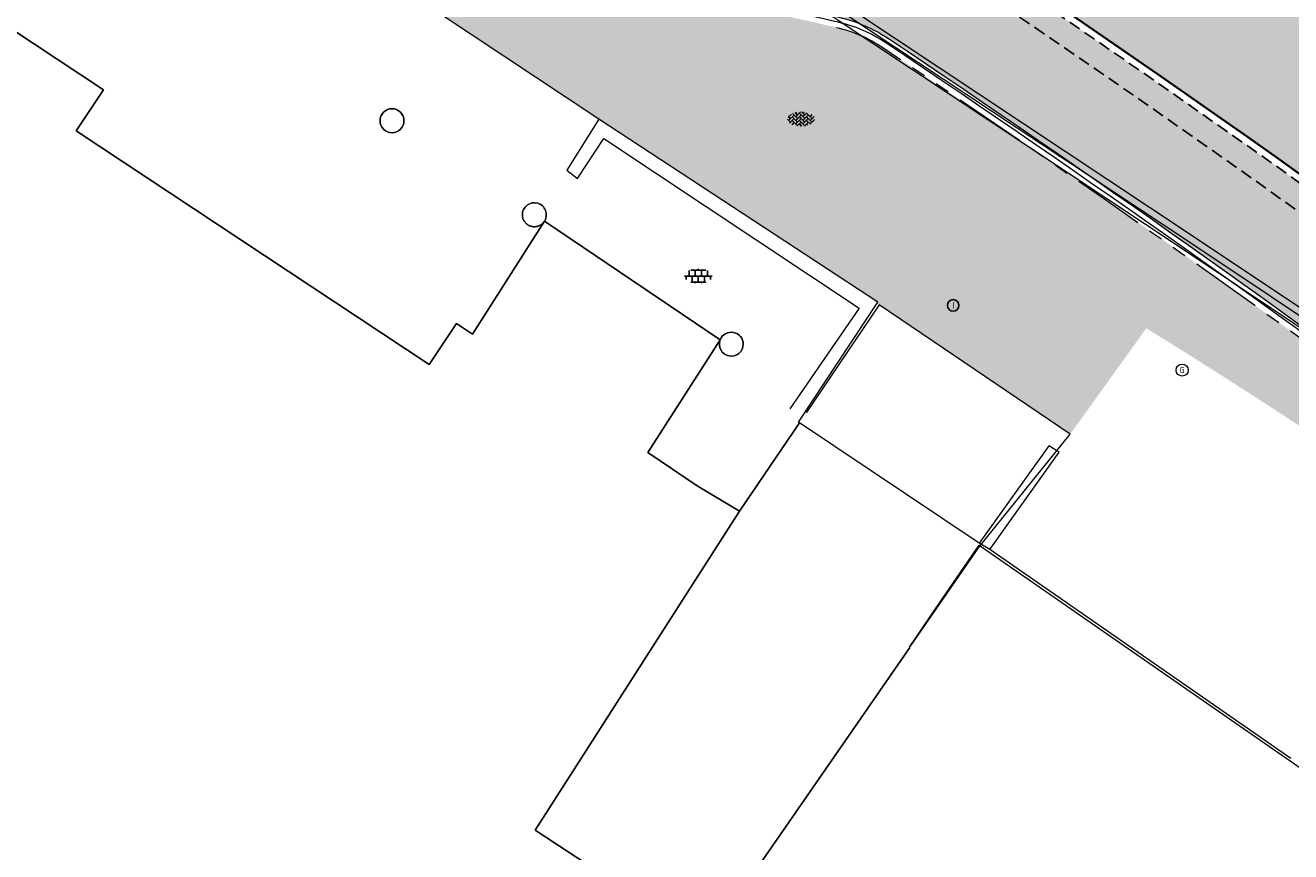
# Model space of a CAD drawing. Header units: metres. Extents: x 187916 to 189411, y 333285 to 334910.
# Tile 119 of 256: x 188313 to 188339, y 334446 to 334463. Entities that reach past the tile are written whole.
import ezdxf
from ezdxf.enums import TextEntityAlignment as Align

# ---------------------------------------------------------------- set-up
doc = ezdxf.new("R2010")
doc.units = ezdxf.units.M
for name, pattern in [('DASHED2', [0.375, 0.25, -0.125]), ('VH-TROTTOIRBAND_180-200', [20, 10, -2, 2, -2, 2, -2]), ('VW-1-1_STREEP', [2, 1, -1])]:
    doc.linetypes.add(name, pattern=pattern)
for name, color, linetype, lineweight in [('B-ME-IE-MEUBILAIR_WEGMEUBILAIR-S', 253, 'Continuous', 18), ('B-ME-IE-TERREINAFSCHEIDING_KUNSTMATIG_MUUR-G', 253, 'IE-TERREINAFSCHEIDING-KUNSTMATIG-DICHT', 18), ('B-ME-OG-BEBOUWING_HOOFDGEBOUW-G', 253, 'Continuous', 18), ('B-ME-RI-PUT_INSPECTIE-S', 253, 'Continuous', 25), ('B-ME-VH-KANTOPSLUITING_ACHTERKANTBAND-G', 253, 'Continuous', 18), ('B-ME-VH-VERHARDING_ASFALT-G', 253, 'Continuous', 18), ('B-ME-VH-VERHARDING_BETONSTRAATSTEEN-G', 253, 'Continuous', 18), ('B-ME-VH-VERHARDING_BETONSTRAATSTEEN-S', 253, 'Continuous', 25), ('B-ME-VH-VERHARDING_TEGEL-S', 253, 'Continuous', 25), ('B-WE-OG-BEBOUWING-GV', 253, 'Continuous', 15), ('B-WE-OG-TERREIN_ERF-GV', 253, 'Continuous', 15), ('N-WE-VH-GOOT_TEGEL-G', 170, 'Continuous', 35), ('N-WE-VH-KANTOPSLUITING_RIJWIELPADBAND_4-12 200-G', 94, 'VH-TROTTOIRBAND_180-200', 15), ('N-WE-VH-KANTOPSLUITING_VOORKANTBAND-G', 7, 'Continuous', 15), ('N-WE-VH-KANTVERHARDING_STREKLAAG_BSS-G', 60, 'Continuous', 18), ('N-WE-VH-VERHARDING_ASFALT_RIJWEG-A', 251, 'Continuous', 18), ('N-WE-VH-VERHARDING_BETONSTRAATSTEEN-GRIJS-A', 250, 'Continuous', 18), ('N-WE-VH-VERHARDING_BETONSTRAATSTEEN-ROOD-A', 11, 'Continuous', 18), ('N-WE-VW-MARKERING_LANGS_STREEP_11-G', 251, 'VW-1-1_STREEP', 0)]:
    doc.layers.add(name, color=color, linetype=linetype, lineweight=lineweight)
doc.layers.add('N-WE-VH-MATERIAALSCHEIDING-G', color=7, linetype='DASHED2')
doc.layers.add('N-WE-VH-VERHARDING_STRAATBAKSTEEN_DF-A', color=7, linetype='Continuous', lineweight=18, true_color=0x713a38)
doc.styles.add('NLCS-ISO', font='NLCS-ISO.ttf')
doc.linetypes.add('IE-TERREINAFSCHEIDING-KUNSTMATIG-DICHT', pattern='A,8,-1,[82,NLCS.SHX,S=0.75,R=90,X=0,Y=0],-1', length=10)

# ---------------------------------------------------------------- blocks, each defined once
blk = doc.blocks.new('SRI-PUT_INSPECTIE-SO')
blk.add_circle((0, -7.105427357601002e-14), 1.999999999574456)
at = {"style": 'NLCS-ISO'}
blk.add_text('I', height=2.5, dxfattribs=at).set_placement((-0.002795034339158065, -0.007140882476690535), align=Align.MIDDLE_CENTER)
blk = doc.blocks.new('SIE-WEG_STRAATPOT_GAS-SO')
blk.add_circle((0, 0), 0.4)
at = {"style": 'NLCS-ISO'}
blk.add_text('G', height=0.4, dxfattribs=at).set_placement((-0.1780800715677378, -0.1884877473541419))
blk = doc.blocks.new('SVH-TEGEL_300X300_DUN_LINT_KL-SO')
for p, q in [((-2.25, 1.355676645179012), (-2.25, -6.969183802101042e-16)), ((-1.900843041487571, 1.499999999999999), (1.90084304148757, 1.499999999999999)), ((-1.5, 1.624087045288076), (-1.5, 1.499999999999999)), ((-0.7499999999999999, 1.5), (-0.7500000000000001, 1.377682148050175e-16)), ((3.325515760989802e-16, 1.810386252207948), (2.755364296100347e-16, 1.499999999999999)), ((0, 0), (-2.755364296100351e-16, -1.500000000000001)), ((0.7500000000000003, 1.499999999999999), (0.7500000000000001, -1.247991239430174e-15)), ((1.5, 1.624087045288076), (1.5, 1.499999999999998)), ((2.25, 1.355676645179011), (2.25, -4.133046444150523e-16)), ((-3.39489953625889, -4.866106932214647e-16), (3.39489953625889, -1.733835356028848e-15)), ((-3, -3.055132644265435e-15), (-3.000000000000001, -0.8474312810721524)), ((-1.900843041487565, -1.500000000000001), (1.900843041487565, -1.500000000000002)), ((-1.5, -8.346865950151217e-16), (-1.5, -1.500000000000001)), ((-0.7500000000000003, -1.499999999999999), (-0.7500000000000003, -1.765655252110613)), ((0.7499999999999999, -1.500000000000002), (0.7499999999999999, -1.765655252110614)), ((1.5, -2.495982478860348e-15), (1.5, -1.500000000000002)), ((2.999999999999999, -2.495982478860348e-15), (2.999999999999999, -0.8474312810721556))]:
    blk.add_line(p, q)
blk = doc.blocks.new('SVH-BSS_KEIFORMAAT_KEPER-SO')
at = {"ltscale": 0.1}
for p, q in [((-5.336050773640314, 0.881278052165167), (-4.454772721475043, -7.582823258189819e-14)), ((-5.197234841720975, 0.7424621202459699), (-4.025666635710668, 1.914030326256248)), ((-5.197234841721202, -0.7424621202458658), (-2.969848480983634, 1.48492424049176)), ((-4.812064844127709, -1.842216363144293), (-2.969848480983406, 3.785860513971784e-14)), ((-4.564991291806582, 1.595142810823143), (-4.454772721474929, 1.484924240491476)), ((-3.712310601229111, 0.7424621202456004), (-1.484924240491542, -1.484924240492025)), ((-3.597206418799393, 2.112282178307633), (-1.484924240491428, -2.747801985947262e-13)), ((-2.477046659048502, 2.477046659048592), (-1.484924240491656, 1.484924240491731)), ((-2.227386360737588, 0.7424621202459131), (-0.2128896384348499, 2.756958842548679)), ((-2.227386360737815, 2.227386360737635), (-1.846044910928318, 2.608727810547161)), ((-2.227386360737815, -0.7424621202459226), (-2.463584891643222e-13, 1.484924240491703)), ((-2.227386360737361, -2.227386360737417), (2.083888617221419e-13, 2.083888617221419e-13)), ((-0.7424621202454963, 2.227386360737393), (1.484924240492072, -2.321476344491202e-13)), ((-0.7424621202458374, 0.7424621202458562), (1.484924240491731, -1.48492424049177)), ((0.2160084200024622, 2.753840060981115), (1.484924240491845, 1.484924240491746)), ((0.742462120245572, 2.227386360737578), (1.196639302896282, 2.681563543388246)), ((0.7424621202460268, 0.7424621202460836), (2.445993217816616, 2.445993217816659)), ((0.7424621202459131, -0.7424621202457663), (2.969848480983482, 1.48492424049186)), ((0.7424621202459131, -2.227386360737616), (2.969848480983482, 9.43689570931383e-15)), ((2.227386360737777, 2.22738636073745), (4.454772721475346, -1.753042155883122e-13)), ((2.227386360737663, 0.7424621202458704), (4.454772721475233, -1.484924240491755)), ((3.7123106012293, 0.7424621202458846), (4.50164561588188, 1.531797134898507)), ((3.7123106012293, -0.7424621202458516), (5.246882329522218, 0.7921096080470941)), ((4.221158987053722, 1.718537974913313), (4.45477272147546, 1.484924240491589)), ((5.197234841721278, 0.7424621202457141), (5.392160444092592, 0.5475365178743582)), ((-5.734817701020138, -0.2048792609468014), (-4.454772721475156, -1.484924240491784)), ((-3.894231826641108, -2.40930758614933), (-2.969848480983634, -1.484924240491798)), ((-3.712310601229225, -0.742462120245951), (-1.484924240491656, -2.969848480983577)), ((-3.712310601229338, -2.227386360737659), (-3.270758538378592, -2.668938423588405)), ((-1.594092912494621, -3.079017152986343), (9.470202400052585e-14, -1.484924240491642)), ((-0.74246212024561, -0.74246212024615), (1.484924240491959, -2.969848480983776)), ((-0.7424621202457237, -2.227386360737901), (0.2141389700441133, -3.18398745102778)), ((-0.2171522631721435, -3.18700074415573), (9.470202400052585e-14, -2.969848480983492)), ((1.364972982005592, -3.089799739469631), (2.969848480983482, -1.484924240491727)), ((2.227386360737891, -0.7424621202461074), (3.843627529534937, -2.358703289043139)), ((2.22738636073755, -2.227386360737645), (2.78091825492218, -2.780918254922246)), ((3.712310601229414, -2.227386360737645), (5.574234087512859, -0.3654628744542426)), ((5.197234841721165, -0.7424621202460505), (5.40549668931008, -0.950723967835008))]:
    blk.add_line(p, q, dxfattribs=at)
at = {"style": 'NLCS-ISO'}
blk.add_attdef('FORMAAT', text='', height=1.8, dxfattribs=at).set_placement((-5.834817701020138, -0.2150483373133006), align=Align.MIDDLE_RIGHT)
blk.add_attdef('KLEUR', text='', height=1.8, dxfattribs=at).set_placement((5.824648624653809, -0.2150483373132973), align=Align.MIDDLE_LEFT)
at = {"style": 'NLCS-ISO', "flags": 1}
blk.add_attdef('FUNCTIE', text='', height=1.8, dxfattribs=at).set_placement((0.1159930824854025, -3.584775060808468), align=Align.MIDDLE_CENTER)
blk = doc.blocks.new('DTM')
at = {"layer": 'B-ME-IE-TERREINAFSCHEIDING_KUNSTMATIG_MUUR-G', "ltscale": 0.2, "flags": 128}
for points in [[(188324.764, 334461.27), (188324.0929999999, 334460.2050000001)], [(188330.574, 334457.4529999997), (188324.7639999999, 334461.27)], [(188324.3199999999, 334460.0340000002), (188324.866, 334460.868)], [(188324.866, 334460.868), (188330.1859999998, 334457.3330000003)], [(188324.0929999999, 334460.2050000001), (188324.3199999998, 334460.034)], [(188330.1859999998, 334457.3330000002), (188328.7450000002, 334455.2310000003)], [(188328.92, 334454.9529999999), (188330.5740000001, 334457.453)], [(188334.1409999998, 334454.46), (188332.6899999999, 334452.432)], [(188332.9130000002, 334452.3020000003), (188334.3560000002, 334454.3320000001)], [(188334.3560000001, 334454.3319999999), (188334.1409999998, 334454.46)], [(188332.9130000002, 334452.3020000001), (188332.6899999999, 334452.432)]]:
    blk.add_lwpolyline(points, dxfattribs=at)
at = {"layer": 'B-ME-OG-BEBOUWING_HOOFDGEBOUW-G', "ltscale": 0.2, "flags": 128}
blk.add_lwpolyline([(188331.2340000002, 334450.2620000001), (188331.9130000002, 334451.2579999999), (188332.6875720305, 334452.3890512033), (188339.4180000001, 334447.719)], dxfattribs=at)
at = {"layer": 'B-ME-VH-KANTOPSLUITING_ACHTERKANTBAND-G', "ltscale": 0.2, "flags": 128}
blk.add_lwpolyline([(188365.5469999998, 334434.6830000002), (188362.162, 334438.344), (188358.5249999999, 334441.9240000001), (188354.8799999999, 334445.2239999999), (188351.108, 334448.4199999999), (188347.2519999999, 334451.4750000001), (188343.8790000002, 334453.9109999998), (188336.9369999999, 334458.5529999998), (188327.2310000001, 334465.0079999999), (188326.8799999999, 334465.0989999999), (188326.5600000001, 334465.085), (188323.79, 334464.4909999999), (188323.321, 334464.4810000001), (188322.8569999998, 334464.6499999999), (188322.2379999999, 334465.0559999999), (188322.0970000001, 334464.875), (188315.9109999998, 334468.9810000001), (188307.4819999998, 334474.5529999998), (188299.1310000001, 334480.128), (188292.6919999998, 334484.406), (188292.7859999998, 334484.5929999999), (188289.608, 334489.1060000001), (188288.102, 334490.4870000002), (188285.804, 334491.4010000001)], dxfattribs=at)
at = {"layer": 'B-ME-VH-VERHARDING_ASFALT-G', "ltscale": 0.2, "flags": 128}
blk.add_lwpolyline([(188365.8310000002, 334434.9040000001), (188362.4240000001, 334438.5660000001), (188358.7820000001, 334442.1919999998), (188355.122, 334445.5129999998), (188351.3709999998, 334448.6919999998), (188347.4890000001, 334451.7459999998), (188344.0750000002, 334454.2029999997), (188337.1290000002, 334458.8369999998), (188327.4070000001, 334465.2999999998), (188317.952, 334471.5660000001), (188309.423, 334477.2089999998), (188300.8539999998, 334482.8829999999), (188294.4679999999, 334487.122), (188288.5869999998, 334490.9939999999), (188288.3840000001, 334490.7209999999), (188285.8999999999, 334491.7480000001), (188283.2439999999, 334491.7769999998), (188280.46, 334490.5949999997), (188278.2579999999, 334488.068), (188277.4100000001, 334486.8220000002), (188269.0490000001, 334474.3229999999), (188266.6150000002, 334470.9390000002)], dxfattribs=at)
at = {"layer": 'B-ME-VH-VERHARDING_BETONSTRAATSTEEN-G', "ltscale": 0.2, "flags": 128}
for points in [[(188365.6949999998, 334434.801), (188362.3050000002, 334438.4699999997), (188358.6469999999, 334442.0899999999), (188355.0150000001, 334445.3939999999), (188351.2570000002, 334448.5410000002), (188347.3930000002, 334451.6320000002), (188343.98, 334454.0830000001), (188337.037, 334458.7239999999), (188327.3319999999, 334465.162), (188326.9160000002, 334465.3119999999), (188326.486, 334465.2919999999), (188323.7170000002, 334464.719), (188323.3790000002, 334464.679), (188322.9739999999, 334464.8339999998), (188322.3220000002, 334465.2439999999), (188316.3480000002, 334469.213), (188307.7429999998, 334474.9180000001), (188299.352, 334480.497), (188292.9279999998, 334484.767), (188289.7919999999, 334489.236), (188288.2349999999, 334490.6400000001), (188285.8650000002, 334491.6179999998)], [(188324.764, 334461.27), (188318.8049999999, 334465.229)], [(188332.6899999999, 334452.432), (188328.9199999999, 334454.9529999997)], [(188339.179, 334447.9419999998), (188332.9130000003, 334452.3020000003)]]:
    blk.add_lwpolyline(points, dxfattribs=at)
at = {"layer": 'B-WE-OG-BEBOUWING-GV', "ltscale": 0.2, "flags": 128}
for points in [[(188303.258, 334412.309), (188321.976, 334439.277), (188323.074, 334438.622), (188326.99, 334444.115), (188323.435, 334446.45), (188327.697, 334453.099), (188326.811, 334453.628), (188325.786, 334454.324), (188327.291, 334456.672), (188323.629, 334459.143), (188322.13, 334456.792), (188321.796, 334457.013), (188321.228, 334456.154), (188313.874, 334461.024), (188314.443, 334461.883), (188291.53, 334477.055), (188291.684, 334477.298), (188290.785, 334477.897), (188290.74, 334477.927), (188290.624, 334478.005), (188285.865, 334481.179), (188285.643, 334480.848), (188285.569, 334480.737), (188285.5645937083, 334480.7304109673)], [(188323.169, 334459.278), (188323.169, 334459.268), (188323.17, 334459.258), (188323.171, 334459.248), (188323.172, 334459.238), (188323.174, 334459.228), (188323.176, 334459.218), (188323.179, 334459.209), (188323.182, 334459.199), (188323.185, 334459.189), (188323.189, 334459.18), (188323.193, 334459.171), (188323.198, 334459.162)], [(188323.208, 334459.145), (188323.213, 334459.136), (188323.219, 334459.128), (188323.225, 334459.12), (188323.232, 334459.112), (188323.239, 334459.105), (188323.246, 334459.098), (188323.253, 334459.091), (188323.261, 334459.085), (188323.269, 334459.078), (188323.277, 334459.072), (188323.285, 334459.067), (188323.294, 334459.062), (188323.302, 334459.057), (188323.311, 334459.052), (188323.321, 334459.048), (188323.33, 334459.044), (188323.339, 334459.041), (188323.349, 334459.038), (188323.359, 334459.035), (188323.368, 334459.033), (188323.378, 334459.031), (188323.388, 334459.03), (188323.398, 334459.029), (188323.408, 334459.028), (188323.418, 334459.028), (188323.428, 334459.028), (188323.438, 334459.029), (188323.448, 334459.03), (188323.458, 334459.031), (188323.468, 334459.033), (188323.478, 334459.035), (188323.488, 334459.038), (188323.497, 334459.041), (188323.507, 334459.044), (188323.516, 334459.048), (188323.525, 334459.052), (188323.534, 334459.056), (188323.543, 334459.061), (188323.552, 334459.066), (188323.56, 334459.072), (188323.568, 334459.077), (188323.576, 334459.084), (188323.584, 334459.09), (188323.591, 334459.097), (188323.598, 334459.104), (188323.605, 334459.111), (188323.612, 334459.119), (188323.618, 334459.127), (188323.629, 334459.143)], [(188323.629, 334459.143), (188323.63, 334459.144)], [(188331.2410099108, 334450.2571500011), (188329.853, 334448.251), (188326.99, 334444.115), (188323.074, 334438.622), (188322.202, 334437.162), (188334.18, 334428.69), (188336.613, 334432.222), (188347.523, 334424.667), (188346.436, 334423.168), (188348.385, 334421.819), (188348.565, 334422.079), (188352.668, 334419.222), (188353.571, 334420.519), (188354.176, 334421.388), (188355.925, 334420.172), (188361.889, 334428.74), (188356.181, 334432.796), (188357.688, 334434.977), (188352.266, 334438.759), (188353.386, 334440.34), (188351.386, 334441.742)]]:
    blk.add_lwpolyline(points, dxfattribs=at)
for points in [[(188320.453, 334461.488, 0.1988666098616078), (188320.276, 334461.415)], [(188320.63, 334461.415, 0.1988666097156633), (188320.453, 334461.488)], [(188320.276, 334461.415, 0.1988666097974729), (188320.203, 334461.238)], [(188320.203, 334461.238, 0.1988666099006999), (188320.276, 334461.061)], [(188320.703, 334461.238, 0.198866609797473), (188320.63, 334461.415)], [(188320.63, 334461.061, 0.1988666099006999), (188320.703, 334461.238)], [(188320.276, 334461.061, 0.1988666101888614), (188320.453, 334460.988)], [(188320.453, 334460.988, 0.198866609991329), (188320.63, 334461.061)], [(188323.269, 334459.478, 0.2400000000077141), (188323.169, 334459.278)], [(188323.489, 334459.518, 0.2368012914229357), (188323.269, 334459.478)], [(188323.653, 334459.366, 0.2340814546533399), (188323.489, 334459.518)], [(188323.63, 334459.144, 0.2389749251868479), (188323.653, 334459.366)], [(188323.198, 334459.162, 0.1131171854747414), (188323.208, 334459.145)], [(188327.403, 334456.798, 0.1763553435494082), (188327.291, 334456.672)], [(188327.57, 334456.824, 0.1682501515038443), (188327.403, 334456.798)], [(188327.715, 334456.738, 0.1780381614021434), (188327.57, 334456.824)], [(188327.773, 334456.579, 0.1736505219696), (188327.715, 334456.738)], [(188327.291, 334456.672, 0.2206948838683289), (188327.304, 334456.459)], [(188327.304, 334456.459, 0.2257961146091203), (188327.476, 334456.334)], [(188327.682, 334456.387, 0.223192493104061), (188327.773, 334456.579)], [(188327.476, 334456.334, 0.2280473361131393), (188327.682, 334456.387)]]:
    blk.add_lwpolyline(points, format="xyb", dxfattribs=at)
at = {"layer": 'B-WE-OG-TERREIN_ERF-GV', "ltscale": 0.2, "flags": 128}
for points in [[(188293.1892655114, 334481.7251247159), (188290.624, 334478.005), (188290.74, 334477.927), (188290.785, 334477.897), (188291.684, 334477.298), (188291.53, 334477.055), (188314.443, 334461.883), (188313.874, 334461.024), (188321.228, 334456.154), (188321.796, 334457.013), (188322.13, 334456.792), (188323.629, 334459.143), (188327.291, 334456.672), (188325.786, 334454.324), (188326.811, 334453.628), (188327.697, 334453.099), (188328.9414141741, 334454.9386803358)], [(188323.198, 334459.162), (188323.193, 334459.171), (188323.189, 334459.18), (188323.185, 334459.189), (188323.182, 334459.199), (188323.179, 334459.209), (188323.176, 334459.218), (188323.174, 334459.228), (188323.172, 334459.238), (188323.171, 334459.248), (188323.17, 334459.258), (188323.169, 334459.268), (188323.169, 334459.278)], [(188323.629, 334459.143), (188323.618, 334459.127), (188323.612, 334459.119), (188323.605, 334459.111), (188323.598, 334459.104), (188323.591, 334459.097), (188323.584, 334459.09), (188323.576, 334459.084), (188323.568, 334459.077), (188323.56, 334459.072), (188323.552, 334459.066), (188323.543, 334459.061), (188323.534, 334459.056), (188323.525, 334459.052), (188323.516, 334459.048), (188323.507, 334459.044), (188323.497, 334459.041), (188323.488, 334459.038), (188323.478, 334459.035), (188323.468, 334459.033), (188323.458, 334459.031), (188323.448, 334459.03), (188323.438, 334459.029), (188323.428, 334459.028), (188323.418, 334459.028), (188323.408, 334459.028), (188323.398, 334459.029), (188323.388, 334459.03), (188323.378, 334459.031), (188323.368, 334459.033), (188323.359, 334459.035), (188323.349, 334459.038), (188323.339, 334459.041), (188323.33, 334459.044), (188323.321, 334459.048), (188323.311, 334459.052), (188323.302, 334459.057), (188323.294, 334459.062), (188323.285, 334459.067), (188323.277, 334459.072), (188323.269, 334459.078), (188323.261, 334459.085), (188323.253, 334459.091), (188323.246, 334459.098), (188323.239, 334459.105), (188323.232, 334459.112), (188323.225, 334459.12), (188323.219, 334459.128), (188323.213, 334459.136), (188323.208, 334459.145)], [(188323.63, 334459.144), (188323.629, 334459.143)], [(188331.2582977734, 334450.2821368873), (188332.698, 334452.363), (188334.582, 334454.702), (188330.607, 334457.401), (188329.0845074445, 334455.1502223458)], [(188328.9414141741, 334454.9386803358), (188327.697, 334453.099), (188323.435, 334446.45), (188326.99, 334444.115), (188329.853, 334448.251), (188331.2410099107, 334450.257150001)]]:
    blk.add_lwpolyline(points, dxfattribs=at)
for points in [[(188320.276, 334461.415, -0.1988666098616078), (188320.453, 334461.488)], [(188320.453, 334461.488, -0.1988666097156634), (188320.63, 334461.415)], [(188320.203, 334461.238, -0.198866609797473), (188320.276, 334461.415)], [(188320.276, 334461.061, -0.1988666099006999), (188320.203, 334461.238)], [(188320.63, 334461.415, -0.1988666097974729), (188320.703, 334461.238)], [(188320.703, 334461.238, -0.1988666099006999), (188320.63, 334461.061)], [(188320.453, 334460.988, -0.1988666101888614), (188320.276, 334461.061)], [(188320.63, 334461.061, -0.198866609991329), (188320.453, 334460.988)], [(188323.169, 334459.278, -0.2400000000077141), (188323.269, 334459.478)], [(188323.269, 334459.478, -0.2368012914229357), (188323.489, 334459.518)], [(188323.489, 334459.518, -0.2340814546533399), (188323.653, 334459.366)], [(188323.653, 334459.366, -0.2389749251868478), (188323.63, 334459.144)], [(188323.208, 334459.145, -0.1131171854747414), (188323.198, 334459.162)], [(188327.291, 334456.672, -0.1763553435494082), (188327.403, 334456.798)], [(188327.403, 334456.798, -0.1682501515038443), (188327.57, 334456.824)], [(188327.57, 334456.824, -0.1780381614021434), (188327.715, 334456.738)], [(188327.715, 334456.738, -0.1736505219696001), (188327.773, 334456.579)], [(188327.304, 334456.459, -0.220694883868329), (188327.291, 334456.672)], [(188327.476, 334456.334, -0.2257961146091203), (188327.304, 334456.459)], [(188327.773, 334456.579, -0.2231924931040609), (188327.682, 334456.387)], [(188327.682, 334456.387, -0.2280473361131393), (188327.476, 334456.334)]]:
    blk.add_lwpolyline(points, format="xyb", dxfattribs=at)
at = {"layer": 'B-ME-IE-MEUBILAIR_WEGMEUBILAIR-S', "xscale": 0.3125, "yscale": 0.3125, "zscale": 0.3125}
blk.add_blockref('SIE-WEG_STRAATPOT_GAS-SO', (188336.918, 334456.039), dxfattribs=at)
at = {"layer": 'B-ME-RI-PUT_INSPECTIE-S', "xscale": 0.06, "yscale": 0.06, "zscale": 0.06250000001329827}
blk.add_blockref('SRI-PUT_INSPECTIE-SO', (188332.147, 334457.389), dxfattribs=at)
at = {"layer": 'B-ME-VH-VERHARDING_BETONSTRAATSTEEN-S', "xscale": 0.05, "yscale": 0.05, "zscale": 0.05}
blk.add_blockref('SVH-BSS_KEIFORMAAT_KEPER-SO', (188328.978, 334461.282), dxfattribs=at)
at = {"layer": 'B-ME-VH-VERHARDING_TEGEL-S', "xscale": 0.084, "yscale": 0.084, "zscale": 0.084}
blk.add_blockref('SVH-TEGEL_300X300_DUN_LINT_KL-SO', (188326.836, 334457.999), dxfattribs=at)
blk = doc.blocks.new('ontwerp Wilhelmina- & Engelenkampstraat')
at = {"layer": 'N-WE-VH-VERHARDING_ASFALT_RIJWEG-A', "transparency": 33554610}
h = blk.add_hatch(color=256, dxfattribs=at)
h.dxf.hatch_style = 1
edge = h.paths.add_edge_path()
edge.add_line((188163.8208333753, 334580.6406240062), (188159.2952212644, 334575.7984076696))
edge.add_line((188159.2952212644, 334575.7984076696), (188174.5957356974, 334565.9704214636))
edge.add_line((188174.5957356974, 334565.9704214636), (188208.8839609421, 334543.8760752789))
edge.add_arc((188265.1432202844, 334630.8183515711), 103.5570551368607, 237.0935993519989, 239.2286548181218)
edge.add_arc((189667.3076695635, 336961.7811804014), 2823.749582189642, 238.9808935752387, 239.4819934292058)
edge.add_line((188233.3818636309, 334529.2067239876), (188237.2558465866, 334526.9002472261))
edge.add_arc((188172.8948845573, 334415.8189779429), 128.3798341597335, 56.614742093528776, 59.911814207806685, ccw=False)
edge.add_arc((188228.9109722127, 334498.8883011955), 28.21409776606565, 55.4845922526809, 58.773180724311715, ccw=False)
edge.add_line((188244.8978654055, 334522.1359797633), (188270.2099100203, 334505.7794106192))
edge.add_arc((188264.7010883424, 334497.2544241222), 10.15000054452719, 13.737900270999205, 57.129572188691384, ccw=False)
edge.add_line((188274.5607201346, 334499.6648539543), (188285.3916733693, 334492.8307818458))
edge.add_arc((188287.0274187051, 334482.813442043), 10.15001278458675, 56.479027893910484, 99.27405743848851, ccw=False)
edge.add_line((188292.6326838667, 334491.2753426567), (188328.2332900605, 334467.6895627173))
edge.add_arc((188166.0016867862, 334216.8707131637), 298.7125514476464, 47.8039201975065, 57.10489379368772, ccw=False)
edge.add_arc((188346.5713980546, 334415.6696875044), 30.15000000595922, 31.86626050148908, 48.27499196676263, ccw=False)
edge.add_arc((188363.5941228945, 334425.9773084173), 10.25375049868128, 32.663466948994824, 33.16756871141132, ccw=False)
edge.add_arc((188363.7680247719, 334425.9005759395), 10.15000001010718, 9.405490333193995, 33.55795590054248, ccw=False)
edge.add_arc((188373.1107148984, 334427.4481680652), 0.680000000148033, -65.24652159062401, 9.405490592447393, ccw=False)
edge.add_line((188373.39544101, 334426.8306479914), (188373.3535042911, 334426.8064665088))
edge.add_line((188373.3535042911, 334426.8064665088), (188373.0122377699, 334426.6096859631))
edge.add_arc((188366.2889411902, 334422.7187079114), 7.76803881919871, 0.9923180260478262, 30.05928364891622, ccw=False)
edge.add_line((188374.0558150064, 334422.853237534), (188385.6760825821, 334436.9428109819))
edge.add_arc((188384.9421657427, 334443.9042308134), 6.99999999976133, 238.676415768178, 276.0182515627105, ccw=False)
edge.add_line((188381.3030702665, 334437.9245164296), (188374.3090535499, 334441.7971089))
edge.add_line((188374.3090535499, 334441.7971089), (188374.1759859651, 334441.5785117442))
edge.add_arc((188373.7240602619, 334441.8357337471), 0.5199999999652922, 236.9865645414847, 330.35281892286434, ccw=False)
edge.add_arc((188428.1308333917, 334525.1050683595), 99.98797832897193, 235.55122826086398, 236.8408409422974, ccw=False)
edge.add_arc((188411.6700745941, 334501.8726051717), 71.51970141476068, 233.64609065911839, 235.89746209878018, ccw=False)
edge.add_arc((188411.670100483, 334501.8726410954), 71.51974569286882, 233.2495609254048, 233.64609101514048, ccw=False)
edge.add_arc((188457.7549952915, 334568.1260296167), 152.2034652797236, 230.5042180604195, 234.2720138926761, ccw=False)
edge.add_arc((188166.9569656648, 334218.1136175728), 302.8501405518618, 50.16648870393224, 50.26164584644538)
edge.add_arc((188166.9570554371, 334218.113725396), 302.8500002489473, 50.26164586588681, 51.22502147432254)
edge.add_arc((188166.9539407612, 334218.1098417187), 302.854978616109, 51.22502222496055, 51.3192961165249)
edge.add_arc((188167.7827901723, 334219.1716967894), 301.508037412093, 51.31614081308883, 52.74067650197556)
edge.add_arc((188166.9798580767, 334218.1437757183), 302.8122778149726, 52.73751119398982, 52.83170123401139)
edge.add_arc((188166.9570555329, 334218.113725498), 302.8500001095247, 52.83169831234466, 54.43051335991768)
edge.add_arc((188166.9767697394, 334218.1413522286), 302.8160606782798, 54.43050684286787, 54.52539666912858)
edge.add_arc((188160.6555547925, 334209.0669401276), 313.8745045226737, 54.54701659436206, 57.10245107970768)
edge.add_line((188331.1328921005, 334472.609502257), (188320.0936543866, 334479.922007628))
edge.add_arc((188323.4852573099, 334485.0441346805), 6.143220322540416, 221.5045135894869, 236.48957065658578, ccw=False)
edge.add_arc((188319.5511004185, 334481.5629375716), 0.8899999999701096, 137.6692106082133, 221.5046791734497, ccw=False)
edge.add_line((188318.8931507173, 334482.1622723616), (188319.2594146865, 334482.6371719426))
edge.add_line((188319.2594146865, 334482.6371719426), (188319.2912123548, 334482.6784009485))
edge.add_arc((188340.6890844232, 334510.7641414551), 35.30832407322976, 218.5773896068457, 232.6970680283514, ccw=False)
edge.add_arc((188279.0883320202, 334513.8429033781), 42.25714136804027, 321.20296164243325, 323.56659149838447, ccw=False)
edge.add_arc((188310.4726214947, 334488.8679822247), 2.15802668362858, 242.7824537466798, 315.8976350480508, ccw=False)
edge.add_line((188309.4856042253, 334486.9489001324), (188295.3438852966, 334496.3165348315))
edge.add_line((188295.3438852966, 334496.3165348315), (188286.6449701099, 334501.9456440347))
edge.add_line((188286.6449701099, 334501.9456440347), (188245.2759046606, 334528.678213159))
edge.add_arc((188189.2378963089, 334441.9585258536), 103.2500002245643, 57.12957376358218, 59.23144345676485)
edge.add_line((188242.0576432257, 334530.6751358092), (188236.73552821, 334533.8437957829))
edge.add_arc((182886.7756591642, 325560.3118348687), 10447.31288197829, 59.19688513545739, 59.33512800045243)
edge.add_line((188215.0687000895, 334546.7260098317), (188212.1448451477, 334548.5376449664))
edge.add_line((188212.1448451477, 334548.5376449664), (188202.8877957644, 334554.5207101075))
edge.add_line((188202.8877957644, 334554.5207101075), (188173.134058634, 334573.6931625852))
edge.add_line((188173.134058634, 334573.6931625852), (188171.667712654, 334574.6976989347))
edge.add_arc((188421.3357456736, 334919.3221964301), 425.5586575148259, 233.19857496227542, 234.07802403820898, ccw=False)
edge.add_line((188166.4075921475, 334578.5703695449), (188163.8279358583, 334580.6347157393))
edge.add_line((188163.8279358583, 334580.6347157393), (188163.8208333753, 334580.6406240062))
at = {"layer": 'N-WE-VH-VERHARDING_BETONSTRAATSTEEN-GRIJS-A', "transparency": 33554610}
h = blk.add_hatch(dxfattribs=at)
h.set_pattern_fill('AVH-BSS_KEIFORMAAT_HALFST', color=256, angle=233.4, pattern_type=2)
h.set_pattern_definition([(233.4, (188343.2831061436, 334456.2994648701), (0.02169222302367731, -0.1468994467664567), [0.105, -0.105]), (323.4, (188343.2831061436, 334456.2994648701), (0.0626036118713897, 0.084295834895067), [])])
edge = h.paths.add_edge_path()
edge.add_arc((188165.8989250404, 334216.7480496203), 298.7224488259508, 50.25087587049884, 56.77227815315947)
edge.add_arc((188329.3154742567, 334466.210793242), 0.5000000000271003, -33.22013459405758, 56.797645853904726, ccw=False)
edge.add_line((188329.7337601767, 334465.9368646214), (188329.399960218, 334465.4271558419))
edge.add_line((188329.399960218, 334465.4271558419), (188330.1889834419, 334465.2468739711))
edge.add_arc((188329.0752486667, 334460.3724924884), 4.999999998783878, 56.185788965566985, 77.1295736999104, ccw=False)
edge.add_arc((188165.8043660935, 334216.6121695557), 298.3879277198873, 50.349627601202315, 56.185788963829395, ccw=False)
edge.add_arc((188356.5904077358, 334446.0369229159), 0.5000000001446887, 50.239357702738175, 140.2393576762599, ccw=False)
at = {"layer": 'N-WE-VH-VERHARDING_BETONSTRAATSTEEN-ROOD-A', "transparency": 33554610}
h = blk.add_hatch(color=11, dxfattribs=at)
h.dxf.hatch_style = 1
edge = h.paths.add_edge_path()
edge.add_arc((188287.0873413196, 334492.3325988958), 0.4999999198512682, 89.4604918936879, 237.1660866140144)
edge.add_line((188286.8162385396, 334491.9124760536), (188287.4732324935, 334491.4888089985))
edge.add_line((188287.4732324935, 334491.4888089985), (188326.1999030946, 334466.467516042))
edge.add_arc((188328.9133198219, 334470.6672028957), 5.000000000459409, 237.1335067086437, 257.1295737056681)
edge.add_line((188327.7995850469, 334465.7928214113), (188329.3999602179, 334465.4271558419))
edge.add_line((188329.3999602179, 334465.4271558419), (188330.1889834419, 334465.2468739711))
edge.add_arc((188329.0752486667, 334460.3724924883), 4.999999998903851, 56.185788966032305, 77.12957369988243, ccw=False)
edge.add_arc((188165.8043660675, 334216.6121695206), 298.387927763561, 50.349627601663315, 56.185788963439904, ccw=False)
edge.add_line((188356.2060462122, 334446.3567138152), (188356.3597908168, 334446.2287974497))
edge.add_line((188356.3597908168, 334446.2287974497), (188356.5904077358, 334446.036922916))
edge.add_line((188356.5904077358, 334446.036922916), (188361.8286426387, 334441.6786827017))
edge.add_arc((188344.5599340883, 334420.9231604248), 26.99999999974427, 32.82142776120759, 50.23935769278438, ccw=False)
edge.add_line((188367.2497608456, 334435.55776878), (188372.6310091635, 334427.2145614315))
edge.add_arc((188365.9080979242, 334422.8783806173), 7.999999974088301, 32.366189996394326, 32.82143265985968, ccw=False)
edge.add_arc((188373.1107148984, 334427.4481680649), 0.5299999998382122, 212.8069930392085, 294.0608400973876)
edge.add_line((188373.3267993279, 334426.9642181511), (188371.2876340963, 334425.7883980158))
edge.add_arc((188366.0797314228, 334422.6122753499), 6.100000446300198, 31.37759433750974, 32.82160199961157)
edge.add_line((188371.2059418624, 334425.9186286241), (188371.0684963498, 334426.1317258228))
edge.add_line((188371.0684963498, 334426.1317258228), (188367.8735351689, 334431.0852656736))
edge.add_line((188367.8735351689, 334431.0852656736), (188367.3315126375, 334431.9256296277))
edge.add_line((188367.3315126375, 334431.9256296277), (188365.6530693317, 334434.527925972))
edge.add_arc((188344.5599340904, 334420.9231604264), 25.09999999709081, 32.8214277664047, 50.23935769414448)
edge.add_line((188360.6134372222, 334440.2181089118), (188355.3752028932, 334444.5763486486))
edge.add_line((188355.3752028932, 334444.5763486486), (188354.9937284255, 334444.8937423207))
edge.add_arc((188165.804366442, 334216.612169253), 296.4879277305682, 50.34960901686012, 56.18589385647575)
edge.add_arc((188329.0752486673, 334460.3724924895), 3.099999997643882, 56.19581256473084, 77.12957356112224)
edge.add_line((188329.7657642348, 334463.3946090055), (188328.9767409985, 334463.5748908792))
edge.add_line((188328.9767409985, 334463.5748908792), (188327.3763658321, 334463.9405564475))
edge.add_arc((188328.9133198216, 334470.6672028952), 6.899999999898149, 237.12957376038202, 257.1295737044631, ccw=False)
edge.add_line((188325.1684069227, 334464.8718920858), (188285.1815984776, 334490.7112507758))
edge.add_arc((188282.9563611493, 334487.2676597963), 4.100000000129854, 57.12958659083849, 115.9107108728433)
edge.add_arc((188286.997890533, 334482.8330201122), 9.999999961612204, 89.46050176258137, 125.6837323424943, ccw=False)
h = blk.add_hatch(color=11, dxfattribs=at)
h.dxf.hatch_style = 1
edge = h.paths.add_edge_path()
edge.add_line((188375.2147114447, 334443.5733533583), (188373.2174280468, 334444.7891682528))
edge.add_arc((188381.0689906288, 334457.6873451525), 15.1000000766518, 235.2596571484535, 238.6696917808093, ccw=False)
edge.add_arc((188456.5123600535, 334566.477660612), 147.48970786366, 234.2901737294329, 235.2596571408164, ccw=False)
edge.add_arc((188456.7561591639, 334566.7947621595), 147.8894904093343, 230.4757839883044, 234.28518571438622, ccw=False)
edge.add_arc((188456.5198589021, 334566.4880194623), 147.5025007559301, 230.2672198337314, 230.4707572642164, ccw=False)
edge.add_arc((188166.9570555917, 334218.1137255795), 305.5000000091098, 50.2672138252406, 56.9684209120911)
edge.add_arc((188338.9909921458, 334482.7033789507), 10.09999998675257, 228.7488354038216, 236.9684209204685, ccw=False)
edge.add_line((188332.3314450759, 334475.1099322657), (188330.1871062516, 334476.9905440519))
edge.add_arc((188321.0219869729, 334466.5401569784), 13.90000004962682, 48.74883540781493, 53.7864393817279)
edge.add_line((188329.2340603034, 334477.7549620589), (188321.9163525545, 334483.1041001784))
edge.add_line((188321.9163525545, 334483.1041001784), (188321.1092134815, 334483.6941071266))
edge.add_arc((188336.9217947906, 334505.5168472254), 26.94939170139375, 232.6500292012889, 234.0732165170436, ccw=False)
edge.add_line((188320.5720853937, 334484.0935721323), (188319.0080041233, 334482.0655770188))
edge.add_arc((188319.5511004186, 334481.5629375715), 0.7400000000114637, 53.8337420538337, 137.215522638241, ccw=False)
edge.add_line((188319.987796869, 334482.160345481), (188320.7951048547, 334481.5702151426))
edge.add_line((188320.7951048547, 334481.5702151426), (188328.0955506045, 334476.2336959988))
edge.add_arc((188321.0219869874, 334466.540156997), 12.00000002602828, 40.36816161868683, 53.88104476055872, ccw=False)
edge.add_arc((188334.7361571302, 334478.1986962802), 5.999999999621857, 220.3681616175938, 237.1009317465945)
edge.add_line((188331.4771923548, 334473.1609240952), (188331.4859429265, 334473.1552632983))
edge.add_line((188331.4859429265, 334473.1552632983), (188331.9057572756, 334472.8836829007))
edge.add_arc((188159.7065955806, 334207.6705933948), 316.2127988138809, 54.55319300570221, 57.004898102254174, ccw=False)
edge.add_line((188343.0932236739, 334465.274705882), (188343.4998357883, 334464.9839278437))
edge.add_arc((188166.9570557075, 334218.1137257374), 303.4999998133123, 52.8316079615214, 54.43053505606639, ccw=False)
edge.add_line((188350.3194962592, 334459.9617467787), (188350.717730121, 334459.6586161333))
edge.add_arc((188172.028965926, 334224.6122750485), 295.2565950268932, 51.29978564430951, 52.756893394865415, ccw=False)
edge.add_line((188356.6368457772, 334455.038809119), (188357.0272517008, 334454.7264259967))
edge.add_arc((188166.9653213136, 334218.1237535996), 303.4870046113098, 50.26159623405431, 51.225233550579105, ccw=False)
edge.add_line((188360.9795197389, 334451.4965300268), (188361.363899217, 334451.1764356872))
edge.add_arc((188457.653295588, 334567.9945892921), 151.3873471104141, 230.502353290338, 234.2756569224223)
edge.add_line((188369.2603148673, 334445.0929626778), (188369.41947413, 334444.971713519))
edge.add_arc((188380.4179373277, 334459.5740730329), 18.28100369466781, 233.0130258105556, 238.8807426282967)
edge.add_line((188370.9699289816, 334443.9238259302), (188373.9036623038, 334442.1592196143))
edge.add_arc((188373.7240602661, 334441.8357337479), 0.3699999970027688, -29.64405162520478, 60.96060193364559, ccw=False)
edge.add_line((188374.0456327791, 334441.652727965), (188375.2147114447, 334443.5733533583))
at = {"layer": 'N-WE-VH-VERHARDING_STRAATBAKSTEEN_DF-A', "transparency": 33554610}
h = blk.add_hatch(color=256, dxfattribs=at)
h.dxf.hatch_style = 1
h.paths.add_polyline_path([(188284.1330462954, 334488.811214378), (188284.2981217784, 334489.0617140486), (188295.4171145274, 334481.7344664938), (188295.2520390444, 334481.4839668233)], flags=16)
h.paths.add_polyline_path([(188308.8714506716, 334473.7122685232), (188308.9974333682, 334473.6308537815), (188309.1602628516, 334473.8828191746), (188309.4122282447, 334473.7199896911), (188309.2493987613, 334473.468024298), (188309.3753814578, 334473.3866095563), (188308.724063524, 334472.3787479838), (188308.2201327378, 334472.7044069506)], flags=16)
edge = h.paths.add_edge_path()
edge.add_line((188321.0312905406, 334466.5688906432), (188321.0313145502, 334466.5689278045))
edge.add_line((188321.0313145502, 334466.5689278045), (188320.0185457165, 334467.2233396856))
edge.add_line((188320.0185457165, 334467.2233396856), (188320.2335365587, 334466.7272126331))
edge.add_line((188320.2335365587, 334466.7272126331), (188320.4853615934, 334466.5644738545))
edge.add_line((188320.4853615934, 334466.5644738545), (188320.1597026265, 334466.0605430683))
edge.add_line((188320.1597026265, 334466.0605430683), (188320.2856853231, 334465.9791283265))
edge.add_line((188320.2856853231, 334465.9791283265), (188319.6343673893, 334464.971266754))
edge.add_line((188319.6343673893, 334464.971266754), (188319.130436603, 334465.2969257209))
edge.add_line((188319.130436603, 334465.2969257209), (188319.7817545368, 334466.3047872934))
edge.add_line((188319.7817545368, 334466.3047872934), (188319.9077372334, 334466.2233725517))
edge.add_line((188319.9077372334, 334466.2233725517), (188320.2333962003, 334466.7273033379))
edge.add_line((188320.2333962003, 334466.7273033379), (188320.0183033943, 334467.2234962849))
edge.add_line((188320.0183033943, 334467.2234962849), (188319.7663213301, 334467.3862999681))
edge.add_line((188319.7663213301, 334467.3862999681), (188320.0919286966, 334467.8902640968))
edge.add_line((188320.0919286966, 334467.8902640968), (188310.5306296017, 334474.0689244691))
edge.add_line((188310.5306296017, 334474.0689244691), (188310.2050212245, 334473.5649587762))
edge.add_line((188310.2050212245, 334473.5649587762), (188308.693128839, 334474.5417808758))
edge.add_line((188308.693128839, 334474.5417808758), (188309.0260371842, 334475.0117930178))
edge.add_line((188309.0260371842, 334475.0117930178), (188291.5682727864, 334486.3222646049))
edge.add_line((188291.5682727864, 334486.3222646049), (188286.5076469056, 334489.5924262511))
edge.add_line((188286.5076469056, 334489.5924262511), (188286.4236568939, 334489.646700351))
edge.add_line((188286.4236568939, 334489.646700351), (188285.70831752, 334490.0137011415))
edge.add_line((188285.70831752, 334490.0137011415), (188285.6243275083, 334490.0679752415))
edge.add_line((188285.6243275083, 334490.0679752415), (188285.0187761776, 334490.4592807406))
edge.add_arc((188282.949694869, 334487.237582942), 3.828894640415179, 57.29007615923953, 138.1336448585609)
edge.add_line((188280.0983033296, 334489.7929694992), (188279.6025726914, 334489.2486366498))
edge.add_line((188279.6025726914, 334489.2486366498), (188282.5856989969, 334487.2809448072))
edge.add_line((188282.5856989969, 334487.2809448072), (188283.6747590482, 334488.9335777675))
edge.add_line((188283.6747590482, 334488.9335777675), (188283.9252587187, 334488.7685022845))
edge.add_line((188283.9252587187, 334488.7685022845), (188283.4300322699, 334488.017003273))
edge.add_line((188283.4300322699, 334488.017003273), (188282.8361270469, 334487.1157606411))
edge.add_line((188282.8361270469, 334487.1157606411), (188292.507508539, 334480.7364469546))
edge.add_line((188292.507508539, 334480.7364469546), (188293.1892655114, 334481.7251247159))
edge.add_line((188293.1892655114, 334481.7251247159), (188293.2170000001, 334481.7060000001))
edge.add_line((188293.2170000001, 334481.7060000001), (188293.4199999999, 334481.9730000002))
edge.add_line((188293.4199999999, 334481.9730000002), (188302.4120000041, 334476.0640000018))
edge.add_line((188302.4120000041, 334476.0640000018), (188310.2769999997, 334470.8539999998))
edge.add_line((188310.2769999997, 334470.8539999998), (188311.7459999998, 334469.8569999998))
edge.add_line((188311.7459999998, 334469.8569999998), (188318.8050000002, 334465.2289999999))
edge.add_line((188318.8050000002, 334465.2289999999), (188324.764, 334461.27))
edge.add_line((188324.764, 334461.27), (188330.574, 334457.4529999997))
edge.add_line((188330.574, 334457.4529999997), (188333.0338010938, 334461.1709581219))
edge.add_line((188333.0338010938, 334461.1709581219), (188330.677973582, 334462.7653303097))
edge.add_arc((188329.0752486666, 334460.3724924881), 2.879999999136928, 56.18578896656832, 77.12957370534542)
edge.add_line((188329.7167598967, 334463.180136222), (188327.3273615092, 334463.7260836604))
edge.add_arc((188328.9133198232, 334470.6672028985), 7.120000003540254, 237.1295737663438, 257.1295737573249, ccw=False)
edge.add_line((188325.049003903, 334464.6871140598), (188321.6037785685, 334466.9133762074))
edge.add_line((188321.6037785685, 334466.9133762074), (188321.2781470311, 334466.409374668))
edge.add_line((188321.2781470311, 334466.409374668), (188321.0312905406, 334466.5688906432))
h = blk.add_hatch(color=256, dxfattribs=at)
h.dxf.hatch_style = 1
h.paths.add_polyline_path([(188379.7799532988, 334442.9046545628), (188379.3278039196, 334443.2990667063), (188378.5389731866, 334442.3947735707), (188378.9911225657, 334442.0003614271)])
edge = h.paths.add_edge_path()
edge.add_line((188373.3318216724, 334444.9770887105), (188374.168345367, 334444.4678680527))
edge.add_line((188374.168345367, 334444.4678680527), (188374.2537637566, 334444.4158709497))
edge.add_line((188374.2537637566, 334444.4158709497), (188374.9787085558, 334444.0682288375))
edge.add_line((188374.9787085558, 334444.0682288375), (188375.0641269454, 334444.0162317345))
edge.add_line((188375.0641269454, 334444.0162317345), (188375.8432918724, 334443.5653414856))
edge.add_line((188375.8432918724, 334443.5653414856), (188375.9287102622, 334443.5133443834))
edge.add_line((188375.9287102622, 334443.5133443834), (188376.8064353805, 334442.9790430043))
edge.add_line((188376.8064353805, 334442.9790430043), (188377.6606192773, 334442.459071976))
edge.add_line((188377.6606192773, 334442.459071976), (188377.7460376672, 334442.4070748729))
edge.add_line((188377.7460376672, 334442.4070748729), (188377.902028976, 334442.6633300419))
edge.add_line((188377.902028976, 334442.6633300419), (188378.9911225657, 334442.0003614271))
edge.add_line((188378.9911225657, 334442.0003614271), (188379.4395599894, 334441.7273821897))
edge.add_line((188379.4395599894, 334441.7273821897), (188379.2835686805, 334441.4711270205))
edge.add_line((188379.2835686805, 334441.4711270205), (188380.2147021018, 334440.9043141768))
edge.add_line((188380.2147021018, 334440.9043141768), (188381.0710000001, 334442.311))
edge.add_line((188381.0710000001, 334442.311), (188380.525, 334442.732))
edge.add_line((188380.525, 334442.732), (188378.5359999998, 334444.213))
edge.add_line((188378.5359999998, 334444.213), (188378, 334444.608))
edge.add_line((188378, 334444.608), (188378.1260000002, 334444.733))
edge.add_line((188378.1260000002, 334444.733), (188376.6209999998, 334445.6329999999))
edge.add_line((188376.6209999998, 334445.6329999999), (188376.6859999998, 334445.7289999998))
edge.add_line((188376.6859999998, 334445.7289999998), (188374.4539999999, 334447.429))
edge.add_line((188374.4539999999, 334447.429), (188369.2390000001, 334451.1189999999))
edge.add_line((188369.2390000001, 334451.1189999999), (188364.8059999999, 334454.2939999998))
edge.add_line((188364.8059999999, 334454.2939999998), (188359.0350000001, 334458.318))
edge.add_line((188359.0350000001, 334458.318), (188356.6320000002, 334459.9909999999))
edge.add_line((188356.6320000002, 334459.9909999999), (188355.5469999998, 334460.8050000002))
edge.add_line((188355.5469999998, 334460.8050000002), (188353.1600000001, 334462.5049999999))
edge.add_line((188353.1600000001, 334462.5049999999), (188351.8730000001, 334463.3909999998))
edge.add_line((188351.8730000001, 334463.3909999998), (188350.753, 334464.2089999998))
edge.add_line((188350.753, 334464.2089999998), (188347.1490000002, 334466.767))
edge.add_line((188347.1490000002, 334466.767), (188345.9029999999, 334467.7029999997))
edge.add_line((188345.9029999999, 334467.7029999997), (188345.731, 334467.841))
edge.add_line((188345.731, 334467.841), (188337.602, 334473.7149999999))
edge.add_line((188337.602, 334473.7149999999), (188334.2510000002, 334476.3659999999))
edge.add_line((188334.2510000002, 334476.3659999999), (188331.8950000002, 334478.0340000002))
edge.add_line((188331.8950000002, 334478.0340000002), (188331.7949999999, 334477.9180000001))
edge.add_line((188331.7949999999, 334477.9180000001), (188331.1200000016, 334478.3370000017))
edge.add_line((188331.1200000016, 334478.3370000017), (188330.2230000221, 334479.0440000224))
edge.add_line((188330.2230000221, 334479.0440000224), (188325.1970000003, 334482.7590000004))
edge.add_line((188325.1970000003, 334482.7590000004), (188321.5099999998, 334485.4560000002))
edge.add_line((188321.5099999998, 334485.4560000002), (188320.4370000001, 334486.9670000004))
edge.add_line((188320.4370000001, 334486.9670000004), (188320.7119999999, 334488.1680000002))
edge.add_line((188320.7119999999, 334488.1680000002), (188318.7810840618, 334488.6739897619))
edge.add_arc((188321.3183473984, 334487.4898044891), 2.799999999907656, 154.98071356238, 228.6156593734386)
edge.add_arc((188335.2072207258, 334503.2409697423), 23.80000005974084, 228.5975928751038, 233.8337336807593)
edge.add_line((188321.1621158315, 334484.0270416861), (188321.2860837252, 334483.9364229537))
edge.add_line((188321.2860837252, 334483.9364229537), (188321.3668145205, 334483.8774099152))
edge.add_line((188321.3668145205, 334483.8774099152), (188321.9654504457, 334483.3407209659))
edge.add_line((188321.9654504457, 334483.3407209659), (188322.046181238, 334483.2817079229))
edge.add_line((188322.046181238, 334483.2817079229), (188329.3640355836, 334477.9324625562))
edge.add_arc((188321.0219869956, 334466.5401570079), 14.1200000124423, 48.74883540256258, 53.7864392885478, ccw=False)
edge.add_line((188330.3321656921, 334477.1559458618), (188332.4765045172, 334475.275334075))
edge.add_arc((188338.9909921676, 334482.7033789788), 9.880000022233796, 228.7488354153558, 236.9734786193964)
edge.add_arc((188166.9570553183, 334218.1137257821), 305.7200000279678, 50.26721250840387, 56.96825739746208, ccw=False)
edge.add_arc((188456.5164043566, 334566.4838236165), 147.27706583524, 230.2672125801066, 230.4705606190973)
edge.add_arc((188456.7559828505, 334566.7945341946), 147.6692023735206, 230.4755941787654, 234.2848972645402)
edge.add_arc((188456.512363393, 334566.4776565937), 147.2697064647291, 234.2898860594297, 235.2596551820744)
edge.add_arc((188381.0689905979, 334457.6873451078), 14.88000002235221, 235.2596571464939, 238.6696917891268)
h = blk.add_hatch(color=256, dxfattribs=at)
h.dxf.hatch_style = 1
edge = h.paths.add_edge_path()
edge.add_line((188333.0338010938, 334461.1709581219), (188330.574, 334457.4529999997))
edge.add_line((188330.574, 334457.4529999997), (188330.5604900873, 334457.4325799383))
edge.add_line((188330.5604900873, 334457.4325799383), (188334.582, 334454.702))
edge.add_line((188334.582, 334454.702), (188336.17, 334456.91))
edge.add_arc((188270.6045222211, 334350.3991774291), 125.0735271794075, 54.866074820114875, 58.38455594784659, ccw=False)
edge.add_line((188342.583034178, 334452.6854473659), (188343.3634348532, 334453.7776436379))
edge.add_arc((188165.8043660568, 334216.612169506), 296.2679277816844, 53.17884278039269, 55.63565792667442)
at = {"layer": 'N-WE-VH-GOOT_TEGEL-G'}
blk.add_lwpolyline([(188277.3814934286, 334486.720956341), (188278.5889625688, 334488.4539261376, -0.03051628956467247), (188279.3382961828, 334489.4391516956, -0.00356374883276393), (188279.5428751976, 334489.669406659, -0.1742115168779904), (188285.6182794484, 334492.8651627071, -0.1830887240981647), (188292.6326838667, 334491.2753426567), (188328.2332900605, 334467.6895627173, -0.04060544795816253), (188366.6379168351, 334438.1720723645, -0.07171918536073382), (188372.1772720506, 334431.5870276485, -0.00219959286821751), (188372.2262955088, 334431.511293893, -0.1057768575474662), (188373.7815733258, 334427.5592939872, -0.3377617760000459), (188373.39544101, 334426.8306479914), (188371.4074756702, 334425.6843506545)], format="xyb", dxfattribs=at)
at = {"layer": 'N-WE-VH-KANTOPSLUITING_RIJWIELPADBAND_4-12 200-G', "ltscale": 0.15, "flags": 128}
for points in [[(188374.1683453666, 334444.467868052), (188373.331821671, 334444.9770887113, -0.01488018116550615), (188372.5894995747, 334445.4598092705, -0.004229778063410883), (188370.5541061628, 334446.8969537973, -0.01662465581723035), (188362.7781797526, 334452.889460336, -0.0008870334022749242), (188362.3757228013, 334453.2227703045, 0.02924787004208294), (188333.6053923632, 334474.4202808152, -0.03588009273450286), (188332.4765045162, 334475.2753340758), (188330.3321656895, 334477.155945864, 0.02198423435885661), (188329.3640355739, 334477.9324625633), (188322.046181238, 334483.2817079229)], [(188329.7167598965, 334463.1801362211), (188329.7167598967, 334463.180136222, -0.09163974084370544), (188330.677973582, 334462.7653303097, -0.0254704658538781), (188354.8531825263, 334444.7244883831), (188355.2344936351, 334444.4072306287), (188360.4727292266, 334440.0489898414, -0.07614672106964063), (188365.4681892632, 334434.4086810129), (188367.1466325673, 334431.8063846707)]]:
    blk.add_lwpolyline(points, format="xyb", dxfattribs=at)
at = {"layer": 'N-WE-VH-KANTOPSLUITING_VOORKANTBAND-G', "flags": 128}
for points in [[(188286.5727758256, 334489.6932142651), (188325.114132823, 334464.7879020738, 0.08748866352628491), (188327.3540911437, 334463.8430688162), (188328.954466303, 334463.4774032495), (188329.7434895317, 334463.2971213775, -0.09163974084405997), (188330.7447537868, 334462.8650318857, -0.02547056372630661), (188354.9298439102, 334444.8168087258), (188355.3112441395, 334444.4994768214), (188360.5494790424, 334440.1412366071, -0.07614672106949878), (188365.5690329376, 334434.4737237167), (188367.2474762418, 334431.8714273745)], [(188374.1059488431, 334444.3653659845), (188373.2694251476, 334444.8745866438, -0.01488018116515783), (188372.5211165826, 334445.3612001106, -0.004229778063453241), (188370.4840646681, 334446.7995156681, -0.01662465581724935), (188362.7018108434, 334452.7968979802, -0.0008870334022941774), (188362.2990178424, 334453.1304862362, 0.02924787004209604), (188333.53998022, 334474.3196763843, -0.03588009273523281), (188332.3973811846, 334475.1851149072), (188330.2530423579, 334477.0657266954, 0.02198423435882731), (188329.2931399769, 334477.8356441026), (188321.9753655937, 334483.184830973)]]:
    blk.add_lwpolyline(points, format="xyb", dxfattribs=at)
at = {"layer": 'N-WE-VH-KANTVERHARDING_STREKLAAG_BSS-G', "flags": 128}
for points in [[(188281.1647881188, 334490.955514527, -0.2622567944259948), (188285.1815984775, 334490.7112507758), (188285.7871498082, 334490.3199452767), (188286.6270499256, 334489.7772042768), (188325.168406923, 334464.8718920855, 0.08748866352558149), (188327.3763658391, 334463.9405564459), (188328.9767409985, 334463.5748908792), (188329.7657642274, 334463.3946090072, -0.09163974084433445), (188330.8004039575, 334462.9481165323, -0.02547064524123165), (188354.9937284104, 334444.8937423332), (188355.3752028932, 334444.5763486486), (188360.6134372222, 334440.2181089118, -0.07614672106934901), (188365.653069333, 334434.5279259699), (188367.3315126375, 334431.9256296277), (188367.8735351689, 334431.0852656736), (188368.9575802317, 334429.4045377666), (188369.4996027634, 334428.5641738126), (188369.9844514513, 334427.8124534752), (188370.526473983, 334426.9720895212), (188371.0684963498, 334426.1317258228), (188371.2059515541, 334425.9186135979, -0.006300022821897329), (188371.2876340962, 334425.7883980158)], [(188375.2147114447, 334443.5733533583), (188374.9081356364, 334443.7599765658), (188374.0539517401, 334444.2799475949), (188373.2174280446, 334444.7891682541, -0.01488018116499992), (188372.464130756, 334445.2790258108, -0.004229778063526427), (188370.4256967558, 334446.7183172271, -0.01662465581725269), (188362.6381700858, 334452.7197626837, -0.0008870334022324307), (188362.2350970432, 334453.0535828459, 0.02924787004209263), (188333.4854701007, 334474.2358393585, -0.03588009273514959), (188332.3314450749, 334475.1099322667), (188330.1871062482, 334476.9905440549, 0.02198423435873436), (188329.2340603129, 334477.754962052), (188321.9163525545, 334483.1041001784), (188321.1092134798, 334483.6941071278, -0.006209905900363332), (188320.5720853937, 334484.0935721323)]]:
    blk.add_lwpolyline(points, format="xyb", dxfattribs=at)
at = {"layer": 'N-WE-VH-MATERIAALSCHEIDING-G', "flags": 128}
for points in [[(188329.5892730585, 334466.6291641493, -0.02846266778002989), (188356.9101986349, 334446.4212844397, -0.02846266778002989)], [(188356.2060462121, 334446.3567138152, 0.02547056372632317), (188331.8577572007, 334464.5267248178, 0.09163974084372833), (188330.1889834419, 334465.2468739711), (188329.3999602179, 334465.4271558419)]]:
    blk.add_lwpolyline(points, format="xyb", dxfattribs=at)
blk = doc.blocks.new('markering')
at = {"layer": 'N-WE-VW-MARKERING_LANGS_STREEP_11-G', "const_width": 0.1, "flags": 128}
for points in [[(188344.7612062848, 334459.6208559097, 0.01417245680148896), (188330.7928627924, 334469.3065564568)], [(188344.8742881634, 334459.7859588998, 0.0141630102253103), (188330.9059051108, 334469.4716073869)]]:
    blk.add_lwpolyline(points, format="xyb", dxfattribs=at)

msp = doc.modelspace()

# ---------------------------------------------------------------- block references
msp.add_blockref('DTM', (0, 0))

# ---------------------------------------------------------------- next in the draw order: block references
msp.add_blockref('ontwerp Wilhelmina- & Engelenkampstraat', (0, 0))

# ---------------------------------------------------------------- next in the draw order: block references
msp.add_blockref('markering', (0, 0))

doc.saveas('drawing.dxf')
